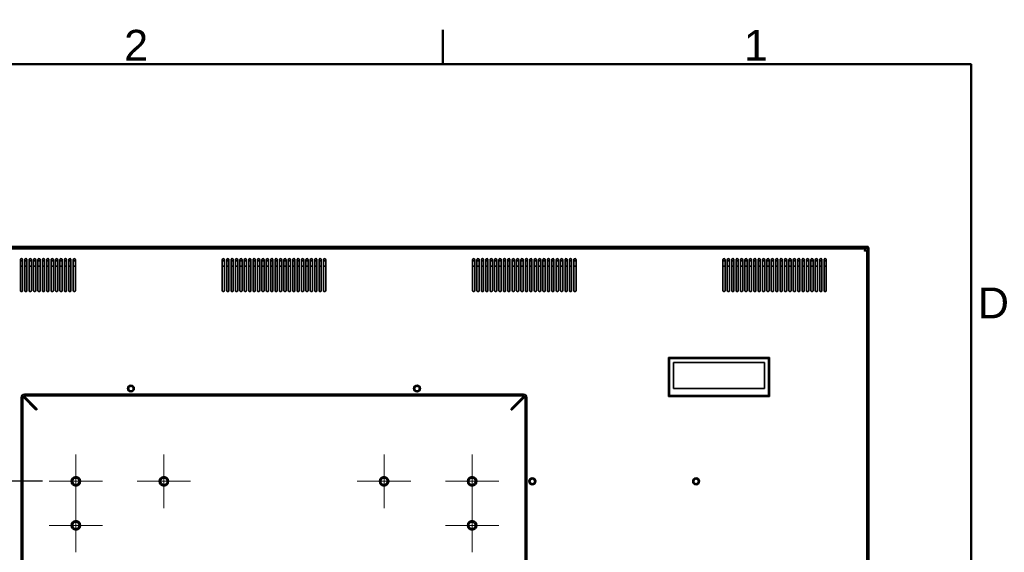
# Model space of a CAD drawing. Header units: millimetres. Extents: x 0 to 3360, y 0 to 2376.
# Tile 19 of 19: x 2415 to 3310, y 1852 to 2336. Entities that reach past the tile are written whole.
import ezdxf

# ---------------------------------------------------------------- set-up
doc = ezdxf.new("R2010")
doc.units = ezdxf.units.MM
doc.header["$LTSCALE"] = 8
for name, color, linetype, lineweight in [('Bemaßungen(ISO)', 7, 'Continuous', 18), ('Mittelpunktmarkierung(ISO)', 7, 'Continuous', 18), ('Rahmen_0', 7, 'Continuous', 50), ('Rahmen_2', 7, 'Continuous', 50), ('Sichtbare Kanten(ISO)', 7, 'Continuous', 35)]:
    doc.layers.add(name, color=color, linetype=linetype, lineweight=lineweight)
doc.styles.add('Aktuell-BSI', font='arial.ttf')
doc.styles.add('Aktuell-ISOGroßer Text', font='arial.ttf')
doc.dimstyles.new('X.XXXGroßer Text', dxfattribs={"dimscale": 8, "dimtxt": 3.048, "dimasz": 5, "dimexe": 3.175, "dimexo": 0.75, "dimgap": 0.762, "dimtad": 1, "dimdec": 1, "dimrnd": 1e-08, "dimzin": 12, "dimtxsty": 'Aktuell-ISOGroßer Text', "dimcen": 0.09, "dimdle": 10, "dimclrd": 256, "dimclre": 256, "dimclrt": 7, "dimadec": 0, "dimazin": 3, "dimtfac": 0.656168, "dimtdec": 1, "dimtmove": 0, "dimatfit": 3, "dimfxl": 1, "dimtolj": 1, "dimlwd": 25, "dimlwe": 25, "dimarcsym": 0})

# ---------------------------------------------------------------- blocks, each defined once
blk = doc.blocks.new('Ränder Standardrahmen')
at = {"layer": 'Rahmen_0'}
blk.add_line((350, 287), (350, 290.9), dxfattribs=at)
at = {"layer": 'Rahmen_0', "flags": 128}
blk.add_lwpolyline([(10, 10), (10, 287), (410, 287), (410, 10), (10, 10)], dxfattribs=at)
at = {"layer": 'Rahmen_2', "char_height": 3.5, "attachment_point": 7, "style": 'Aktuell-BSI'}
for s, insert in [('2', (313.79, 287.4)), ('1', (384.2, 287.4)), ('D', (410.78, 258.13))]:
    blk.add_mtext(s, dxfattribs=dict(at, insert=insert))
blk = doc.blocks.new('*D12')
at = {"layer": 'Bemaßungen(ISO)', "color": 250, "linetype": 'Continuous', "lineweight": 25, "true_color": 0x3f3f3f, "transparency": 16777216}
for p, q in [((2100.53, 2130.18), (2001.13, 2130.18)), ((2026.53, 2090.18), (2026.53, 1956.88)), ((2436.23, 1916.88), (2001.13, 1916.88))]:
    blk.add_line(p, q, dxfattribs=at)
at = {"layer": 'Bemaßungen(ISO)', "color": 250, "linetype": 'Continuous', "true_color": 0x3f3f3f, "transparency": 16777216}
for points in [[(2019.87, 2090.18), (2033.2, 2090.18), (2026.53, 2130.18)], [(2019.87, 1956.88), (2033.2, 1956.88), (2026.53, 1916.88)]]:
    blk.add_solid(points, dxfattribs=at)
at = {"layer": 'Defpoints', "color": 0, "linetype": 'Continuous', "transparency": 16777216}
for p in [(2106.53, 2130.18), (2026.53, 1916.88), (2442.23, 1916.88)]:
    blk.add_point(p, dxfattribs=at)
at = {"layer": 'Bemaßungen(ISO)', "color": 7, "linetype": 'Continuous', "lineweight": 25, "transparency": 16777216, "insert": (1991.13, 1982.18), "char_height": 24.384, "attachment_point": 1, "rotation": 90, "style": 'Aktuell-ISOGroßer Text'}
blk.add_mtext('\\A1;213,3', dxfattribs=at)
blk = doc.blocks.new('*D14')
at = {"layer": 'Bemaßungen(ISO)', "color": 250, "linetype": 'Continuous', "lineweight": 25, "true_color": 0x3f3f3f, "transparency": 16777216}
for p, q in [((2436.23, 1916.88), (2001.13, 1916.88)), ((2026.53, 1876.88), (2026.53, 1756.88)), ((2436.23, 1716.88), (2001.13, 1716.88))]:
    blk.add_line(p, q, dxfattribs=at)
at = {"layer": 'Bemaßungen(ISO)', "color": 250, "linetype": 'Continuous', "true_color": 0x3f3f3f, "transparency": 16777216}
for points in [[(2019.87, 1876.88), (2033.2, 1876.88), (2026.53, 1916.88)], [(2019.87, 1756.88), (2033.2, 1756.88), (2026.53, 1716.88)]]:
    blk.add_solid(points, dxfattribs=at)
at = {"layer": 'Defpoints', "color": 0, "linetype": 'Continuous', "transparency": 16777216}
for p in [(2442.23, 1916.88), (2026.53, 1716.88), (2442.23, 1716.88)]:
    blk.add_point(p, dxfattribs=at)
at = {"layer": 'Bemaßungen(ISO)', "color": 7, "linetype": 'Continuous', "lineweight": 25, "transparency": 16777216, "insert": (1995.54, 1789.78), "char_height": 24.384, "attachment_point": 1, "rotation": 90, "style": 'Aktuell-ISOGroßer Text'}
blk.add_mtext('\\A1;200', dxfattribs=at)

msp = doc.modelspace()

# ---------------------------------------------------------------- linework, layer by layer
at = {"layer": 'Mittelpunktmarkierung(ISO)', "linetype": 'Continuous'}
for p, q in [((2466.48, 1941.13), (2466.48, 1892.63)), ((2546.48, 1941.13), (2546.48, 1892.63)), ((2746.48, 1941.13), (2746.48, 1892.63)), ((2826.48, 1941.13), (2826.48, 1892.63)), ((2490.73, 1916.88), (2442.23, 1916.88)), ((2570.73, 1916.88), (2522.23, 1916.88)), ((2770.73, 1916.88), (2722.23, 1916.88)), ((2850.73, 1916.88), (2802.23, 1916.88)), ((2466.48, 1901.13), (2466.48, 1852.63)), ((2826.48, 1901.13), (2826.48, 1852.63)), ((2490.73, 1876.88), (2442.23, 1876.88)), ((2850.73, 1876.88), (2802.23, 1876.88))]:
    msp.add_line(p, q, dxfattribs=at)
at = {"layer": 'Sichtbare Kanten(ISO)'}
for p, q in [((3186.43, 2130.18), (2106.53, 2130.18)), ((3186.43, 2130.18), (3186.43, 2128.68)), ((3186.43, 2128.68), (2106.53, 2128.68)), ((3183.71, 2128.28), (2109.25, 2128.28)), ((3183.71, 2128.28), (3183.71, 2126.78)), ((3185.28, 2126.71), (3183.78, 2126.71)), ((3185.31, 2128.18), (3185.08, 2128.08)), ((3185.28, 1507.05), (3185.28, 2126.71)), ((3185.68, 2128.68), (3185.68, 2128.63)), ((3185.68, 1505.13), (3185.68, 2128.63)), ((3185.68, 2128.63), (3187.18, 2128.63)), ((3186.43, 2129.43), (3187.18, 2129.43)), ((3187.18, 2129.03), (3187.18, 2129.43)), ((3187.18, 2128.63), (3187.18, 2129.03)), ((3187.18, 1505.13), (3187.18, 2128.63)), ((2415.98, 2118.28), (2415.98, 2090.28)), ((2417.98, 2117.29), (2415.98, 2117.29)), ((2415.98, 2112.48), (2417.98, 2112.48)), ((2417.98, 2090.28), (2417.98, 2118.28)), ((2419.98, 2118.28), (2419.98, 2090.28)), ((2421.98, 2117.29), (2419.98, 2117.29)), ((2419.98, 2112.48), (2421.98, 2112.48)), ((2421.98, 2090.28), (2421.98, 2118.28)), ((2423.98, 2118.28), (2423.98, 2090.28)), ((2425.98, 2117.29), (2423.98, 2117.29)), ((2423.98, 2112.48), (2425.98, 2112.48)), ((2425.98, 2090.28), (2425.98, 2118.28)), ((2427.98, 2118.28), (2427.98, 2090.28)), ((2429.98, 2117.29), (2427.98, 2117.29)), ((2427.98, 2112.48), (2429.98, 2112.48)), ((2429.98, 2090.28), (2429.98, 2118.28)), ((2431.98, 2118.28), (2431.98, 2090.28)), ((2433.98, 2117.29), (2431.98, 2117.29)), ((2431.98, 2112.48), (2433.98, 2112.48)), ((2433.98, 2090.28), (2433.98, 2118.28)), ((2435.98, 2118.28), (2435.98, 2090.28)), ((2437.98, 2117.29), (2435.98, 2117.29)), ((2435.98, 2112.48), (2437.98, 2112.48)), ((2437.98, 2090.28), (2437.98, 2118.28)), ((2439.98, 2118.28), (2439.98, 2090.28)), ((2441.98, 2117.29), (2439.98, 2117.29)), ((2439.98, 2112.48), (2441.98, 2112.48)), ((2441.98, 2090.28), (2441.98, 2118.28)), ((2443.98, 2118.28), (2443.98, 2090.28)), ((2445.98, 2117.29), (2443.98, 2117.29)), ((2443.98, 2112.48), (2445.98, 2112.48)), ((2445.98, 2090.28), (2445.98, 2118.28)), ((2447.98, 2118.28), (2447.98, 2090.28)), ((2449.98, 2117.29), (2447.98, 2117.29)), ((2447.98, 2112.48), (2449.98, 2112.48)), ((2449.98, 2090.28), (2449.98, 2118.28)), ((2451.98, 2118.28), (2451.98, 2090.28)), ((2453.98, 2117.29), (2451.98, 2117.29)), ((2451.98, 2112.48), (2453.98, 2112.48)), ((2453.98, 2090.28), (2453.98, 2118.28)), ((2455.98, 2118.28), (2455.98, 2090.28)), ((2457.98, 2117.29), (2455.98, 2117.29)), ((2455.98, 2112.48), (2457.98, 2112.48)), ((2457.98, 2090.28), (2457.98, 2118.28)), ((2459.98, 2118.28), (2459.98, 2090.28)), ((2461.98, 2117.29), (2459.98, 2117.29)), ((2459.98, 2112.48), (2461.98, 2112.48)), ((2461.98, 2090.28), (2461.98, 2118.28)), ((2463.98, 2118.28), (2463.98, 2090.28)), ((2465.98, 2117.29), (2463.98, 2117.29)), ((2463.98, 2112.48), (2465.98, 2112.48)), ((2465.98, 2090.28), (2465.98, 2118.28)), ((2599.48, 2118.28), (2599.48, 2090.28)), ((2601.48, 2117.29), (2599.48, 2117.29)), ((2599.48, 2112.48), (2601.48, 2112.48)), ((2601.48, 2090.28), (2601.48, 2118.28)), ((2603.48, 2118.28), (2603.48, 2090.28)), ((2605.48, 2117.29), (2603.48, 2117.29)), ((2603.48, 2112.48), (2605.48, 2112.48)), ((2605.48, 2090.28), (2605.48, 2118.28)), ((2607.48, 2118.28), (2607.48, 2090.28)), ((2609.48, 2117.29), (2607.48, 2117.29)), ((2607.48, 2112.48), (2609.48, 2112.48)), ((2609.48, 2090.28), (2609.48, 2118.28)), ((2611.48, 2118.28), (2611.48, 2090.28)), ((2613.48, 2117.29), (2611.48, 2117.29)), ((2611.48, 2112.48), (2613.48, 2112.48)), ((2613.48, 2090.28), (2613.48, 2118.28)), ((2615.48, 2118.28), (2615.48, 2090.28)), ((2617.48, 2117.29), (2615.48, 2117.29)), ((2615.48, 2112.48), (2617.48, 2112.48)), ((2617.48, 2090.28), (2617.48, 2118.28)), ((2619.48, 2118.28), (2619.48, 2090.28)), ((2621.48, 2117.29), (2619.48, 2117.29)), ((2619.48, 2112.48), (2621.48, 2112.48)), ((2621.48, 2090.28), (2621.48, 2118.28)), ((2623.48, 2118.28), (2623.48, 2090.28)), ((2625.48, 2117.29), (2623.48, 2117.29)), ((2623.48, 2112.48), (2625.48, 2112.48)), ((2625.48, 2090.28), (2625.48, 2118.28)), ((2627.48, 2118.28), (2627.48, 2090.28)), ((2629.48, 2117.29), (2627.48, 2117.29)), ((2627.48, 2112.48), (2629.48, 2112.48)), ((2629.48, 2090.28), (2629.48, 2118.28)), ((2631.48, 2118.28), (2631.48, 2090.28)), ((2633.48, 2117.29), (2631.48, 2117.29)), ((2631.48, 2112.48), (2633.48, 2112.48)), ((2633.48, 2090.28), (2633.48, 2118.28)), ((2635.48, 2118.28), (2635.48, 2090.28)), ((2637.48, 2117.29), (2635.48, 2117.29)), ((2635.48, 2112.48), (2637.48, 2112.48)), ((2637.48, 2090.28), (2637.48, 2118.28)), ((2639.48, 2118.28), (2639.48, 2090.28)), ((2641.48, 2117.29), (2639.48, 2117.29)), ((2639.48, 2112.48), (2641.48, 2112.48)), ((2641.48, 2090.28), (2641.48, 2118.28)), ((2643.48, 2118.28), (2643.48, 2090.28)), ((2645.48, 2117.29), (2643.48, 2117.29)), ((2643.48, 2112.48), (2645.48, 2112.48)), ((2645.48, 2090.28), (2645.48, 2118.28)), ((2647.48, 2118.28), (2647.48, 2090.28)), ((2649.48, 2117.29), (2647.48, 2117.29)), ((2647.48, 2112.48), (2649.48, 2112.48)), ((2649.48, 2090.28), (2649.48, 2118.28)), ((2651.48, 2118.28), (2651.48, 2090.28)), ((2653.48, 2117.29), (2651.48, 2117.29)), ((2651.48, 2112.48), (2653.48, 2112.48)), ((2653.48, 2090.28), (2653.48, 2118.28)), ((2655.48, 2118.28), (2655.48, 2090.28)), ((2657.48, 2117.29), (2655.48, 2117.29)), ((2655.48, 2112.48), (2657.48, 2112.48)), ((2657.48, 2090.28), (2657.48, 2118.28)), ((2659.48, 2118.28), (2659.48, 2090.28)), ((2661.48, 2117.29), (2659.48, 2117.29)), ((2659.48, 2112.48), (2661.48, 2112.48)), ((2661.48, 2090.28), (2661.48, 2118.28)), ((2663.48, 2118.28), (2663.48, 2090.28)), ((2665.48, 2117.29), (2663.48, 2117.29)), ((2663.48, 2112.48), (2665.48, 2112.48)), ((2665.48, 2090.28), (2665.48, 2118.28)), ((2667.48, 2118.28), (2667.48, 2090.28)), ((2669.48, 2117.29), (2667.48, 2117.29)), ((2667.48, 2112.48), (2669.48, 2112.48)), ((2669.48, 2090.28), (2669.48, 2118.28)), ((2671.48, 2118.28), (2671.48, 2090.28)), ((2673.48, 2117.29), (2671.48, 2117.29)), ((2671.48, 2112.48), (2673.48, 2112.48)), ((2673.48, 2090.28), (2673.48, 2118.28)), ((2675.48, 2118.28), (2675.48, 2090.28)), ((2677.48, 2117.29), (2675.48, 2117.29)), ((2675.48, 2112.48), (2677.48, 2112.48)), ((2677.48, 2090.28), (2677.48, 2118.28)), ((2679.48, 2118.28), (2679.48, 2090.28)), ((2681.48, 2117.29), (2679.48, 2117.29)), ((2679.48, 2112.48), (2681.48, 2112.48)), ((2681.48, 2090.28), (2681.48, 2118.28)), ((2683.48, 2118.28), (2683.48, 2090.28)), ((2685.48, 2117.29), (2683.48, 2117.29)), ((2683.48, 2112.48), (2685.48, 2112.48)), ((2685.48, 2090.28), (2685.48, 2118.28)), ((2687.48, 2118.28), (2687.48, 2090.28)), ((2689.48, 2117.29), (2687.48, 2117.29)), ((2687.48, 2112.48), (2689.48, 2112.48)), ((2689.48, 2090.28), (2689.48, 2118.28)), ((2691.48, 2118.28), (2691.48, 2090.28)), ((2693.48, 2117.29), (2691.48, 2117.29)), ((2691.48, 2112.48), (2693.48, 2112.48)), ((2693.48, 2090.28), (2693.48, 2118.28)), ((2826.98, 2118.28), (2826.98, 2090.28)), ((2828.98, 2117.29), (2826.98, 2117.29)), ((2826.98, 2112.48), (2828.98, 2112.48)), ((2828.98, 2090.28), (2828.98, 2118.28)), ((2830.98, 2118.28), (2830.98, 2090.28)), ((2832.98, 2117.29), (2830.98, 2117.29)), ((2830.98, 2112.48), (2832.98, 2112.48)), ((2832.98, 2090.28), (2832.98, 2118.28)), ((2834.98, 2118.28), (2834.98, 2090.28)), ((2836.98, 2117.29), (2834.98, 2117.29)), ((2834.98, 2112.48), (2836.98, 2112.48)), ((2836.98, 2090.28), (2836.98, 2118.28)), ((2838.98, 2118.28), (2838.98, 2090.28)), ((2840.98, 2117.29), (2838.98, 2117.29)), ((2838.98, 2112.48), (2840.98, 2112.48)), ((2840.98, 2090.28), (2840.98, 2118.28)), ((2842.98, 2118.28), (2842.98, 2090.28)), ((2844.98, 2117.29), (2842.98, 2117.29)), ((2842.98, 2112.48), (2844.98, 2112.48)), ((2844.98, 2090.28), (2844.98, 2118.28)), ((2846.98, 2118.28), (2846.98, 2090.28)), ((2848.98, 2117.29), (2846.98, 2117.29)), ((2846.98, 2112.48), (2848.98, 2112.48)), ((2848.98, 2090.28), (2848.98, 2118.28)), ((2850.98, 2118.28), (2850.98, 2090.28)), ((2852.98, 2117.29), (2850.98, 2117.29)), ((2850.98, 2112.48), (2852.98, 2112.48)), ((2852.98, 2090.28), (2852.98, 2118.28)), ((2854.98, 2118.28), (2854.98, 2090.28)), ((2856.98, 2117.29), (2854.98, 2117.29)), ((2854.98, 2112.48), (2856.98, 2112.48)), ((2856.98, 2090.28), (2856.98, 2118.28)), ((2858.98, 2118.28), (2858.98, 2090.28)), ((2860.98, 2117.29), (2858.98, 2117.29)), ((2858.98, 2112.48), (2860.98, 2112.48)), ((2860.98, 2090.28), (2860.98, 2118.28)), ((2862.98, 2118.28), (2862.98, 2090.28)), ((2864.98, 2117.29), (2862.98, 2117.29)), ((2862.98, 2112.48), (2864.98, 2112.48)), ((2864.98, 2090.28), (2864.98, 2118.28)), ((2866.98, 2118.28), (2866.98, 2090.28)), ((2868.98, 2117.29), (2866.98, 2117.29)), ((2866.98, 2112.48), (2868.98, 2112.48)), ((2868.98, 2090.28), (2868.98, 2118.28)), ((2870.98, 2118.28), (2870.98, 2090.28)), ((2872.98, 2117.29), (2870.98, 2117.29)), ((2870.98, 2112.48), (2872.98, 2112.48)), ((2872.98, 2090.28), (2872.98, 2118.28)), ((2874.98, 2118.28), (2874.98, 2090.28)), ((2876.98, 2117.29), (2874.98, 2117.29)), ((2874.98, 2112.48), (2876.98, 2112.48)), ((2876.98, 2090.28), (2876.98, 2118.28)), ((2878.98, 2118.28), (2878.98, 2090.28)), ((2880.98, 2117.29), (2878.98, 2117.29)), ((2878.98, 2112.48), (2880.98, 2112.48)), ((2880.98, 2090.28), (2880.98, 2118.28)), ((2882.98, 2118.28), (2882.98, 2090.28)), ((2884.98, 2117.29), (2882.98, 2117.29)), ((2882.98, 2112.48), (2884.98, 2112.48)), ((2884.98, 2090.28), (2884.98, 2118.28)), ((2886.98, 2118.28), (2886.98, 2090.28)), ((2888.98, 2117.29), (2886.98, 2117.29)), ((2886.98, 2112.48), (2888.98, 2112.48)), ((2888.98, 2090.28), (2888.98, 2118.28)), ((2890.98, 2118.28), (2890.98, 2090.28)), ((2892.98, 2117.29), (2890.98, 2117.29)), ((2890.98, 2112.48), (2892.98, 2112.48)), ((2892.98, 2090.28), (2892.98, 2118.28)), ((2894.98, 2118.28), (2894.98, 2090.28)), ((2896.98, 2117.29), (2894.98, 2117.29)), ((2894.98, 2112.48), (2896.98, 2112.48)), ((2896.98, 2090.28), (2896.98, 2118.28)), ((2898.98, 2118.28), (2898.98, 2090.28)), ((2900.98, 2117.29), (2898.98, 2117.29)), ((2898.98, 2112.48), (2900.98, 2112.48)), ((2900.98, 2090.28), (2900.98, 2118.28)), ((2902.98, 2118.28), (2902.98, 2090.28)), ((2904.98, 2117.29), (2902.98, 2117.29)), ((2902.98, 2112.48), (2904.98, 2112.48)), ((2904.98, 2090.28), (2904.98, 2118.28)), ((2906.98, 2118.28), (2906.98, 2090.28)), ((2908.98, 2117.29), (2906.98, 2117.29)), ((2906.98, 2112.48), (2908.98, 2112.48)), ((2908.98, 2090.28), (2908.98, 2118.28)), ((2910.98, 2118.28), (2910.98, 2090.28)), ((2912.98, 2117.29), (2910.98, 2117.29)), ((2910.98, 2112.48), (2912.98, 2112.48)), ((2912.98, 2090.28), (2912.98, 2118.28)), ((2914.98, 2118.28), (2914.98, 2090.28)), ((2916.98, 2117.29), (2914.98, 2117.29)), ((2914.98, 2112.48), (2916.98, 2112.48)), ((2916.98, 2090.28), (2916.98, 2118.28)), ((2918.98, 2118.28), (2918.98, 2090.28)), ((2920.98, 2117.29), (2918.98, 2117.29)), ((2918.98, 2112.48), (2920.98, 2112.48)), ((2920.98, 2090.28), (2920.98, 2118.28)), ((3054.48, 2118.28), (3054.48, 2090.28)), ((3056.48, 2117.29), (3054.48, 2117.29)), ((3054.48, 2112.48), (3056.48, 2112.48)), ((3056.48, 2090.28), (3056.48, 2118.28)), ((3058.48, 2118.28), (3058.48, 2090.28)), ((3060.48, 2117.29), (3058.48, 2117.29)), ((3058.48, 2112.48), (3060.48, 2112.48)), ((3060.48, 2090.28), (3060.48, 2118.28)), ((3062.48, 2118.28), (3062.48, 2090.28)), ((3064.48, 2117.29), (3062.48, 2117.29)), ((3062.48, 2112.48), (3064.48, 2112.48)), ((3064.48, 2090.28), (3064.48, 2118.28)), ((3066.48, 2118.28), (3066.48, 2090.28)), ((3068.48, 2117.29), (3066.48, 2117.29)), ((3066.48, 2112.48), (3068.48, 2112.48)), ((3068.48, 2090.28), (3068.48, 2118.28)), ((3070.48, 2118.28), (3070.48, 2090.28)), ((3072.48, 2117.29), (3070.48, 2117.29)), ((3070.48, 2112.48), (3072.48, 2112.48)), ((3072.48, 2090.28), (3072.48, 2118.28)), ((3074.48, 2118.28), (3074.48, 2090.28)), ((3076.48, 2117.29), (3074.48, 2117.29)), ((3074.48, 2112.48), (3076.48, 2112.48)), ((3076.48, 2090.28), (3076.48, 2118.28)), ((3078.48, 2118.28), (3078.48, 2090.28)), ((3080.48, 2117.29), (3078.48, 2117.29)), ((3078.48, 2112.48), (3080.48, 2112.48)), ((3080.48, 2090.28), (3080.48, 2118.28)), ((3082.48, 2118.28), (3082.48, 2090.28)), ((3084.48, 2117.29), (3082.48, 2117.29)), ((3082.48, 2112.48), (3084.48, 2112.48)), ((3084.48, 2090.28), (3084.48, 2118.28)), ((3086.48, 2118.28), (3086.48, 2090.28)), ((3088.48, 2117.29), (3086.48, 2117.29)), ((3086.48, 2112.48), (3088.48, 2112.48)), ((3088.48, 2090.28), (3088.48, 2118.28)), ((3090.48, 2118.28), (3090.48, 2090.28)), ((3092.48, 2117.29), (3090.48, 2117.29)), ((3090.48, 2112.48), (3092.48, 2112.48)), ((3092.48, 2090.28), (3092.48, 2118.28)), ((3094.48, 2118.28), (3094.48, 2090.28)), ((3096.48, 2117.29), (3094.48, 2117.29)), ((3094.48, 2112.48), (3096.48, 2112.48)), ((3096.48, 2090.28), (3096.48, 2118.28)), ((3098.48, 2118.28), (3098.48, 2090.28)), ((3100.48, 2117.29), (3098.48, 2117.29)), ((3098.48, 2112.48), (3100.48, 2112.48)), ((3100.48, 2090.28), (3100.48, 2118.28)), ((3102.48, 2118.28), (3102.48, 2090.28)), ((3104.48, 2117.29), (3102.48, 2117.29)), ((3102.48, 2112.48), (3104.48, 2112.48)), ((3104.48, 2090.28), (3104.48, 2118.28)), ((3106.48, 2118.28), (3106.48, 2090.28)), ((3108.48, 2117.29), (3106.48, 2117.29)), ((3106.48, 2112.48), (3108.48, 2112.48)), ((3108.48, 2090.28), (3108.48, 2118.28)), ((3110.48, 2118.28), (3110.48, 2090.28)), ((3112.48, 2117.29), (3110.48, 2117.29)), ((3110.48, 2112.48), (3112.48, 2112.48)), ((3112.48, 2090.28), (3112.48, 2118.28)), ((3114.48, 2118.28), (3114.48, 2090.28)), ((3116.48, 2117.29), (3114.48, 2117.29)), ((3114.48, 2112.48), (3116.48, 2112.48)), ((3116.48, 2090.28), (3116.48, 2118.28)), ((3118.48, 2118.28), (3118.48, 2090.28)), ((3120.48, 2117.29), (3118.48, 2117.29)), ((3118.48, 2112.48), (3120.48, 2112.48)), ((3120.48, 2090.28), (3120.48, 2118.28)), ((3122.48, 2118.28), (3122.48, 2090.28)), ((3124.48, 2117.29), (3122.48, 2117.29)), ((3122.48, 2112.48), (3124.48, 2112.48)), ((3124.48, 2090.28), (3124.48, 2118.28)), ((3126.48, 2118.28), (3126.48, 2090.28)), ((3128.48, 2117.29), (3126.48, 2117.29)), ((3126.48, 2112.48), (3128.48, 2112.48)), ((3128.48, 2090.28), (3128.48, 2118.28)), ((3130.48, 2118.28), (3130.48, 2090.28)), ((3132.48, 2117.29), (3130.48, 2117.29)), ((3130.48, 2112.48), (3132.48, 2112.48)), ((3132.48, 2090.28), (3132.48, 2118.28)), ((3134.48, 2118.28), (3134.48, 2090.28)), ((3136.48, 2117.29), (3134.48, 2117.29)), ((3134.48, 2112.48), (3136.48, 2112.48)), ((3136.48, 2090.28), (3136.48, 2118.28)), ((3138.48, 2118.28), (3138.48, 2090.28)), ((3140.48, 2117.29), (3138.48, 2117.29)), ((3138.48, 2112.48), (3140.48, 2112.48)), ((3140.48, 2090.28), (3140.48, 2118.28)), ((3142.48, 2118.28), (3142.48, 2090.28)), ((3144.48, 2117.29), (3142.48, 2117.29)), ((3142.48, 2112.48), (3144.48, 2112.48)), ((3144.48, 2090.28), (3144.48, 2118.28)), ((3146.48, 2118.28), (3146.48, 2090.28)), ((3148.48, 2117.29), (3146.48, 2117.29)), ((3146.48, 2112.48), (3148.48, 2112.48)), ((3148.48, 2090.28), (3148.48, 2118.28)), ((3096.88, 2029.48), (3005.08, 2029.48)), ((3005.08, 1993.98), (3005.08, 2029.48)), ((3005.08, 2029.48), (3006.08, 2028.48)), ((3095.88, 2028.48), (3006.08, 2028.48)), ((3006.08, 2028.48), (3006.08, 1994.98)), ((3009.58, 2001.1), (3009.58, 2024.99)), ((3009.58, 2024.99), (3092.38, 2024.99)), ((3009.58, 2024.98), (3092.38, 2024.98)), ((3092.38, 2024.99), (3092.38, 2001.1)), ((3095.88, 2028.48), (3096.88, 2029.48)), ((3095.88, 1994.98), (3095.88, 2028.48)), ((3096.88, 1993.98), (3096.88, 2029.48)), ((2873.28, 1996.18), (2419.68, 1996.18)), ((3092.38, 2001.1), (3009.58, 2001.1)), ((2416.68, 1993.18), (2416.68, 1640.58)), ((2418.18, 1993.93), (2418.18, 1993.53)), ((2418.18, 1993.93), (2418.93, 1993.93)), ((2418.18, 1993.53), (2418.18, 1993.11)), ((2418.18, 1640.65), (2418.18, 1993.11)), ((2419.52, 1993.11), (2418.18, 1993.11)), ((2429.57, 1982.17), (2418.8, 1992.94)), ((2418.8, 1992.94), (2419.86, 1992.94)), ((2418.93, 1993.18), (2418.93, 1994.68)), ((2418.93, 1994.68), (2874.03, 1994.68)), ((2419.86, 1992.94), (2430.63, 1982.17)), ((2419.93, 1993.99), (2419.93, 1994.07)), ((2430.7, 1983.3), (2419.93, 1994.07)), ((2419.93, 1993.01), (2419.93, 1993.99)), ((2419.93, 1993.01), (2430.7, 1982.24)), ((2862.27, 1983.3), (2873.04, 1994.07)), ((2873.04, 1993.01), (2862.27, 1982.24)), ((2873.11, 1992.94), (2862.34, 1982.17)), ((2863.4, 1982.17), (2874.17, 1992.94)), ((2873.04, 1994.07), (2873.04, 1993.99)), ((2873.04, 1993.99), (2873.04, 1993.01)), ((2873.11, 1992.94), (2874.17, 1992.94)), ((2874.78, 1993.11), (2873.45, 1993.11)), ((2874.03, 1994.68), (2874.03, 1993.18)), ((2874.03, 1993.93), (2874.78, 1993.93)), ((2874.78, 1993.53), (2874.78, 1993.93)), ((2874.78, 1993.11), (2874.78, 1993.53)), ((2874.78, 1993.11), (2874.78, 1640.65)), ((2876.28, 1640.58), (2876.28, 1993.18)), ((3006.08, 1994.98), (3005.08, 1993.98)), ((3096.88, 1993.98), (3005.08, 1993.98)), ((3095.88, 1994.98), (3006.08, 1994.98)), ((3096.88, 1993.98), (3095.88, 1994.98)), ((2431.05, 1981.81), (2429.57, 1982.17)), ((2429.57, 1982.17), (2430.63, 1982.17)), ((2430.7, 1982.24), (2430.7, 1983.3)), ((2861.91, 1981.81), (2862.27, 1983.3)), ((2862.27, 1983.3), (2862.27, 1982.24)), ((2863.4, 1982.17), (2862.34, 1982.17))]:
    msp.add_line(p, q, dxfattribs=at)
for centre, radius in [((2516.48, 2001.18), 3.05), ((2516.48, 2001.18), 2.15), ((2776.48, 2001.18), 3.05), ((2776.48, 2001.18), 2.15), ((2466.48, 1916.88), 4.25), ((2466.48, 1916.88), 3), ((2546.48, 1916.88), 4.25), ((2546.48, 1916.88), 3), ((2746.48, 1916.88), 4.25), ((2746.48, 1916.88), 3), ((2826.48, 1916.88), 4.25), ((2826.48, 1916.88), 3), ((2881.28, 1916.88), 3.05), ((2881.28, 1916.88), 2.15), ((3030.08, 1916.88), 3.05), ((3030.08, 1916.88), 2.15), ((2466.48, 1876.88), 4.25), ((2466.48, 1876.88), 3), ((2826.48, 1876.88), 4.25), ((2826.48, 1876.88), 3)]:
    msp.add_circle(centre, radius, dxfattribs=at)
for centre, radius, start, end in [((2416.98, 2118.28), 1, 359.95096, 180), ((2420.98, 2118.28), 1, 359.95111, 180), ((2424.98, 2118.28), 1, 359.95111, 180), ((2428.98, 2118.28), 1, 359.95111, 180), ((2432.98, 2118.28), 1, 359.95111, 180), ((2436.98, 2118.28), 1, 359.95111, 180), ((2440.98, 2118.28), 1, 359.95111, 180), ((2444.98, 2118.28), 1, 359.95111, 180), ((2448.98, 2118.28), 1, 359.95111, 180), ((2452.98, 2118.28), 1, 359.95111, 180), ((2456.98, 2118.28), 1, 359.95111, 180), ((2460.98, 2118.28), 1, 359.95111, 180), ((2464.98, 2118.28), 1, 359.95111, 180), ((2600.48, 2118.28), 1, 359.95096, 180), ((2604.48, 2118.28), 1, 359.95096, 180), ((2608.48, 2118.28), 1, 359.95096, 180), ((2612.48, 2118.28), 1, 359.95096, 180), ((2616.48, 2118.28), 1, 359.95096, 180), ((2620.48, 2118.28), 1, 359.95096, 180), ((2624.48, 2118.28), 1, 359.95096, 180), ((2628.48, 2118.28), 1, 359.95096, 180), ((2632.48, 2118.28), 1, 359.95096, 180), ((2636.48, 2118.28), 1, 359.95096, 180), ((2640.48, 2118.28), 1, 359.95096, 180), ((2644.48, 2118.28), 1, 359.95096, 180), ((2648.48, 2118.28), 1, 359.95111, 180), ((2652.48, 2118.28), 1, 359.95111, 180), ((2656.48, 2118.28), 1, 359.95111, 180), ((2660.48, 2118.28), 1, 359.95111, 180), ((2664.48, 2118.28), 1, 359.95111, 180), ((2668.48, 2118.28), 1, 359.95111, 180), ((2672.48, 2118.28), 1, 359.95111, 180), ((2676.48, 2118.28), 1, 359.95111, 180), ((2680.48, 2118.28), 1, 359.95111, 180), ((2684.48, 2118.28), 1, 359.95111, 180), ((2688.48, 2118.28), 1, 359.95111, 180), ((2692.48, 2118.28), 1, 359.95111, 180), ((2827.98, 2118.28), 1, 359.95096, 180), ((2831.98, 2118.28), 1, 359.95096, 180), ((2835.98, 2118.28), 1, 359.95096, 180), ((2839.98, 2118.28), 1, 359.95096, 180), ((2843.98, 2118.28), 1, 359.95096, 180), ((2847.98, 2118.28), 1, 359.95096, 180), ((2851.98, 2118.28), 1, 359.95096, 180), ((2855.98, 2118.28), 1, 359.95096, 180), ((2859.98, 2118.28), 1, 359.95096, 180), ((2863.98, 2118.28), 1, 359.95096, 180), ((2867.98, 2118.28), 1, 359.95096, 180), ((2871.98, 2118.28), 1, 359.95096, 180), ((2875.98, 2118.28), 1, 359.95111, 180), ((2879.98, 2118.28), 1, 359.95111, 180), ((2883.98, 2118.28), 1, 359.95111, 180), ((2887.98, 2118.28), 1, 359.95111, 180), ((2891.98, 2118.28), 1, 359.95111, 180), ((2895.98, 2118.28), 1, 359.95111, 180), ((2899.98, 2118.28), 1, 359.95111, 180), ((2903.98, 2118.28), 1, 359.95111, 180), ((2907.98, 2118.28), 1, 359.95111, 180), ((2911.98, 2118.28), 1, 359.95111, 180), ((2915.98, 2118.28), 1, 359.95111, 180), ((2919.98, 2118.28), 1, 359.95111, 180), ((3055.48, 2118.28), 1, 359.95096, 180), ((3059.48, 2118.28), 1, 359.95096, 180), ((3063.48, 2118.28), 1, 359.95096, 180), ((3067.48, 2118.28), 1, 359.95096, 180), ((3071.48, 2118.28), 1, 359.95096, 180), ((3075.48, 2118.28), 1, 359.95096, 180), ((3079.48, 2118.28), 1, 359.95096, 180), ((3083.48, 2118.28), 1, 359.95096, 180), ((3087.48, 2118.28), 1, 359.95096, 180), ((3091.48, 2118.28), 1, 359.95096, 180), ((3095.48, 2118.28), 1, 359.95096, 180), ((3099.48, 2118.28), 1, 359.95096, 180), ((3103.48, 2118.28), 1, 359.95111, 180), ((3107.48, 2118.28), 1, 359.95111, 180), ((3111.48, 2118.28), 1, 359.95111, 180), ((3115.48, 2118.28), 1, 359.95111, 180), ((3119.48, 2118.28), 1, 359.95111, 180), ((3123.48, 2118.28), 1, 359.95111, 180), ((3127.48, 2118.28), 1, 359.95111, 180), ((3131.48, 2118.28), 1, 359.95111, 180), ((3135.48, 2118.28), 1, 359.95111, 180), ((3139.48, 2118.28), 1, 359.95111, 180), ((3143.48, 2118.28), 1, 359.95111, 180), ((3147.48, 2118.28), 1, 359.95111, 180), ((2416.98, 2090.28), 1, 179.99998, 0.04904), ((2420.98, 2090.28), 1, 179.99998, 0.04889), ((2424.98, 2090.28), 1, 179.99998, 0.04889), ((2428.98, 2090.28), 1, 179.99998, 0.04889), ((2432.98, 2090.28), 1, 179.99998, 0.04889), ((2436.98, 2090.28), 1, 179.99998, 0.04889), ((2440.98, 2090.28), 1, 179.99998, 0.04889), ((2444.98, 2090.28), 1, 179.99998, 0.04889), ((2448.98, 2090.28), 1, 179.99998, 0.04889), ((2452.98, 2090.28), 1, 179.99998, 0.04889), ((2456.98, 2090.28), 1, 179.99998, 0.04889), ((2460.98, 2090.28), 1, 179.99998, 0.04889), ((2464.98, 2090.28), 1, 179.99998, 0.04889), ((2600.48, 2090.28), 1, 179.99998, 0.04904), ((2604.48, 2090.28), 1, 179.99998, 0.04904), ((2608.48, 2090.28), 1, 179.99998, 0.04904), ((2612.48, 2090.28), 1, 179.99998, 0.04904), ((2616.48, 2090.28), 1, 179.99998, 0.04904), ((2620.48, 2090.28), 1, 179.99998, 0.04904), ((2624.48, 2090.28), 1, 179.99998, 0.04904), ((2628.48, 2090.28), 1, 179.99998, 0.04904), ((2632.48, 2090.28), 1, 179.99998, 0.04904), ((2636.48, 2090.28), 1, 179.99998, 0.04904), ((2640.48, 2090.28), 1, 179.99998, 0.04904), ((2644.48, 2090.28), 1, 179.99998, 0.04904), ((2648.48, 2090.28), 1, 179.99998, 0.04889), ((2652.48, 2090.28), 1, 179.99998, 0.04889), ((2656.48, 2090.28), 1, 179.99998, 0.04889), ((2660.48, 2090.28), 1, 179.99998, 0.04889), ((2664.48, 2090.28), 1, 179.99998, 0.04889), ((2668.48, 2090.28), 1, 179.99998, 0.04889), ((2672.48, 2090.28), 1, 179.99998, 0.04889), ((2676.48, 2090.28), 1, 179.99998, 0.04889), ((2680.48, 2090.28), 1, 179.99998, 0.04889), ((2684.48, 2090.28), 1, 179.99998, 0.04889), ((2688.48, 2090.28), 1, 179.99998, 0.04889), ((2692.48, 2090.28), 1, 179.99998, 0.04889), ((2827.98, 2090.28), 1, 179.99998, 0.04904), ((2831.98, 2090.28), 1, 179.99998, 0.04904), ((2835.98, 2090.28), 1, 179.99998, 0.04904), ((2839.98, 2090.28), 1, 179.99998, 0.04904), ((2843.98, 2090.28), 1, 179.99998, 0.04904), ((2847.98, 2090.28), 1, 179.99998, 0.04904), ((2851.98, 2090.28), 1, 179.99998, 0.04904), ((2855.98, 2090.28), 1, 179.99998, 0.04904), ((2859.98, 2090.28), 1, 179.99998, 0.04904), ((2863.98, 2090.28), 1, 179.99998, 0.04904), ((2867.98, 2090.28), 1, 179.99998, 0.04904), ((2871.98, 2090.28), 1, 179.99998, 0.04904), ((2875.98, 2090.28), 1, 179.99998, 0.04889), ((2879.98, 2090.28), 1, 179.99998, 0.04889), ((2883.98, 2090.28), 1, 179.99998, 0.04889), ((2887.98, 2090.28), 1, 179.99998, 0.04889), ((2891.98, 2090.28), 1, 179.99998, 0.04889), ((2895.98, 2090.28), 1, 179.99998, 0.04889), ((2899.98, 2090.28), 1, 179.99998, 0.04889), ((2903.98, 2090.28), 1, 179.99998, 0.04889), ((2907.98, 2090.28), 1, 179.99998, 0.04889), ((2911.98, 2090.28), 1, 179.99998, 0.04889), ((2915.98, 2090.28), 1, 179.99998, 0.04889), ((2919.98, 2090.28), 1, 179.99998, 0.04889), ((3055.48, 2090.28), 1, 179.99998, 0.04904), ((3059.48, 2090.28), 1, 179.99998, 0.04904), ((3063.48, 2090.28), 1, 179.99998, 0.04904), ((3067.48, 2090.28), 1, 179.99998, 0.04904), ((3071.48, 2090.28), 1, 179.99998, 0.04904), ((3075.48, 2090.28), 1, 179.99998, 0.04904), ((3079.48, 2090.28), 1, 179.99998, 0.04904), ((3083.48, 2090.28), 1, 179.99998, 0.04904), ((3087.48, 2090.28), 1, 179.99998, 0.04904), ((3091.48, 2090.28), 1, 179.99998, 0.04904), ((3095.48, 2090.28), 1, 179.99998, 0.04904), ((3099.48, 2090.28), 1, 179.99998, 0.04904), ((3103.48, 2090.28), 1, 179.99998, 0.04889), ((3107.48, 2090.28), 1, 179.99998, 0.04889), ((3111.48, 2090.28), 1, 179.99998, 0.04889), ((3115.48, 2090.28), 1, 179.99998, 0.04889), ((3119.48, 2090.28), 1, 179.99998, 0.04889), ((3123.48, 2090.28), 1, 179.99998, 0.04889), ((3127.48, 2090.28), 1, 179.99998, 0.04889), ((3131.48, 2090.28), 1, 179.99998, 0.04889), ((3135.48, 2090.28), 1, 179.99998, 0.04889), ((3139.48, 2090.28), 1, 179.99998, 0.04889), ((3143.48, 2090.28), 1, 179.99998, 0.04889), ((3147.48, 2090.28), 1, 179.99998, 0.04889), ((2419.68, 1993.18), 3, 90, 180), ((2873.28, 1993.18), 3, 0, 90)]:
    msp.add_arc(centre, radius, start, end, dxfattribs=at)
for centre, major_axis, ratio, start_param, end_param in [((3185.29, 2128.08), (-0.537, -0.59), 0.1981, 4.498072, 4.890771), ((3185.47, 2128.08), (-0.406, -0.578), 0.39645, 4.198633, 4.591332), ((3185.08, 2128.18), (-0.582, -0.756), 0.192752, 1.718029, 2.110728), ((3185.59, 2128.08), (-0.152, -0.596), 0.456636, 3.649963, 4.042662), ((3185.08, 2128.48), (-0.48, -1.13), 0.32069, 1.704908, 1.814072), ((3185.59, 2128.08), (-0.043, -0.6), 0.167617, 3.153628, 3.546327), ((2420.28, 1993.11), (-2.1, 0), 0.118339, 0.000002, 0.78533), ((2419.93, 1992.58), (1.18, -2.05), 0.372583, 2.144722, 2.93006), ((2419.93, 1992.58), (-1.4, 0.46), 0.274012, 4.802123, 5.587463), ((2420.28, 1993.11), (-0.6, 0), 0.414187, 0.158509, 0.785318), ((2873.04, 1992.58), (-1.4, -0.46), 0.274016, 3.837308, 4.622635), ((2872.68, 1993.11), (-0.6, 0), 0.414187, 2.356275, 2.983085), ((2872.68, 1993.11), (-2.1, 0), 0.118339, 2.356262, 3.141591), ((2431.05, 1981.81), (-0.6, 0.5), 0.00001, 0.785411, 1.570628), ((2431.05, 1981.81), (-0.5, 0.6), 0.00001, 4.712529, 5.497763), ((2861.91, 1981.81), (-0.5, -0.6), 0.00001, 3.926115, 4.711732), ((2861.91, 1981.81), (-0.6, -0.5), 0.00001, 1.570936, 2.35617)]:
    msp.add_ellipse(centre, major_axis=major_axis, ratio=ratio, start_param=start_param, end_param=end_param, dxfattribs=at)
for points, knots in [([(3183.71, 2128.28), (3183.71, 2128.28), (3183.71, 2128.27), (3183.7, 2128.24), (3183.69, 2128.21), (3183.68, 2128.14), (3183.66, 2128.1), (3183.64, 2128), (3183.62, 2127.94), (3183.59, 2127.81), (3183.57, 2127.73), (3183.53, 2127.58), (3183.51, 2127.49), (3183.47, 2127.31), (3183.45, 2127.22), (3183.4, 2127.03), (3183.37, 2126.93), (3183.32, 2126.72), (3183.29, 2126.61), (3183.24, 2126.4), (3183.21, 2126.29), (3183.18, 2126.18)], [0, 0, 0, 0, 0.1, 0.1, 0.2, 0.2, 0.3, 0.3, 0.4, 0.4, 0.5, 0.5, 0.6, 0.6, 0.7, 0.7, 0.8, 0.8, 0.9, 0.9, 1, 1, 1, 1]), ([(3183.18, 2126.18), (3183.21, 2126.21), (3183.24, 2126.24), (3183.29, 2126.3), (3183.32, 2126.33), (3183.37, 2126.39), (3183.4, 2126.42), (3183.45, 2126.48), (3183.47, 2126.51), (3183.51, 2126.56), (3183.53, 2126.58), (3183.57, 2126.63), (3183.59, 2126.65), (3183.62, 2126.68), (3183.64, 2126.7), (3183.66, 2126.73), (3183.68, 2126.74), (3183.69, 2126.76), (3183.7, 2126.77), (3183.71, 2126.78), (3183.71, 2126.78), (3183.71, 2126.78)], [0, 0, 0, 0, 0.1, 0.1, 0.2, 0.2, 0.3, 0.3, 0.4, 0.4, 0.5, 0.5, 0.6, 0.6, 0.7, 0.7, 0.8, 0.8, 0.9, 0.9, 1, 1, 1, 1]), ([(3183.18, 2126.18), (3183.29, 2126.21), (3183.4, 2126.24), (3183.61, 2126.29), (3183.72, 2126.32), (3183.93, 2126.37), (3184.03, 2126.39), (3184.22, 2126.44), (3184.32, 2126.47), (3184.49, 2126.51), (3184.58, 2126.53), (3184.73, 2126.57), (3184.81, 2126.59), (3184.94, 2126.62), (3185, 2126.64), (3185.1, 2126.66), (3185.14, 2126.67), (3185.21, 2126.69), (3185.24, 2126.7), (3185.27, 2126.71), (3185.28, 2126.71), (3185.28, 2126.71)], [0, 0, 0, 0, 0.1, 0.1, 0.2, 0.2, 0.3, 0.3, 0.4, 0.4, 0.5, 0.5, 0.6, 0.6, 0.7, 0.7, 0.8, 0.8, 0.9, 0.9, 1, 1, 1, 1]), ([(3183.78, 2126.71), (3183.78, 2126.71), (3183.78, 2126.71), (3183.77, 2126.7), (3183.76, 2126.69), (3183.74, 2126.67), (3183.73, 2126.66), (3183.7, 2126.64), (3183.68, 2126.62), (3183.65, 2126.59), (3183.63, 2126.57), (3183.58, 2126.53), (3183.56, 2126.51), (3183.51, 2126.47), (3183.48, 2126.44), (3183.42, 2126.39), (3183.4, 2126.37), (3183.34, 2126.32), (3183.31, 2126.29), (3183.24, 2126.24), (3183.21, 2126.21), (3183.18, 2126.18)], [0, 0, 0, 0, 0.1, 0.1, 0.2, 0.2, 0.3, 0.3, 0.4, 0.4, 0.5, 0.5, 0.6, 0.6, 0.7, 0.7, 0.8, 0.8, 0.9, 0.9, 1, 1, 1, 1]), ([(2874.03, 1994.68), (2873.9, 1994.68), (2873.74, 1994.62), (2873.49, 1994.47), (2873.4, 1994.4), (2873.22, 1994.25), (2873.13, 1994.16), (2873.04, 1994.07)], [0, 0, 0, 0, 0.0942582, 0.0942582, 0.1430946, 0.1430946, 0.1924949, 0.1924949, 0.1924949, 0.1924949]), ([(2431.05, 1981.81), (2431.02, 1981.95), (2430.99, 1982.09), (2430.92, 1982.36), (2430.89, 1982.49), (2430.8, 1982.87), (2430.75, 1983.1), (2430.7, 1983.3)], [0, 0, 0, 0, 0.0423988, 0.0423988, 0.0847156, 0.0847156, 0.1690431, 0.1690431, 0.1690431, 0.1690431]), ([(2861.91, 1981.81), (2862.05, 1981.84), (2862.19, 1981.88), (2862.46, 1981.94), (2862.59, 1981.97), (2862.97, 1982.06), (2863.2, 1982.12), (2863.4, 1982.17)], [0, 0, 0, 0, 0.0423988, 0.0423988, 0.0847156, 0.0847156, 0.1690431, 0.1690431, 0.1690431, 0.1690431])]:
    msp.add_open_spline(points, degree=3, knots=knots, dxfattribs=at)

# ---------------------------------------------------------------- block references
at = {"xscale": 8, "yscale": 8, "zscale": 8}
msp.add_blockref('Ränder Standardrahmen', (0, 0), dxfattribs=at)

# ---------------------------------------------------------------- dimensions: what is measured, and where the dimension line sits
at = {"layer": 'Bemaßungen(ISO)', "color": 250, "linetype": 'Continuous', "lineweight": 25, "true_color": 0x3f3f3f}
for base, p1, p2, picture, middle in [((2026.53, 1916.88), (2106.53, 2130.18), (2442.23, 1916.88), '*D12', (2026.53, 2023.53)), ((2026.53, 1716.88), (2442.23, 1916.88), (2442.23, 1716.88), '*D14', (2026.53, 1816.88))]:
    dim = msp.add_linear_dim(base=base, p1=p1, p2=p2, angle=90, dimstyle='X.XXXGroßer Text', override={"dimdec": 1, "dimtp": 0, "dimtm": 0, "dimtdec": 1, "dimtofl": 0, "dimatfit": 1}, dxfattribs=at)
    dim.commit()
    dim.dimension.update_dxf_attribs({"geometry": picture, "text_midpoint": middle, "dimtype": 160})

doc.saveas('drawing.dxf')
